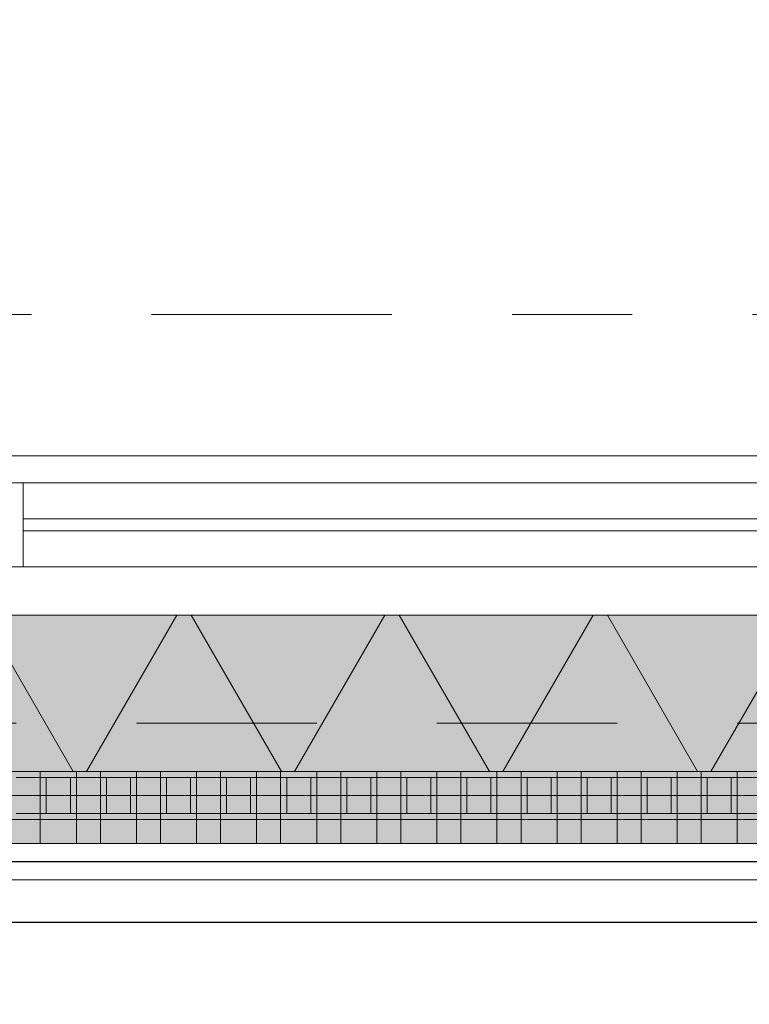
# Model space of a CAD drawing. Header units: metres. Extents: x -167 to 233, y -155 to 122.
# Tile 117 of 176: x 56.415 to 57.022, y 28.016 to 28.835. Entities that reach past the tile are written whole.
import ezdxf
from ezdxf.enums import TextEntityAlignment as Align

# ---------------------------------------------------------------- set-up
doc = ezdxf.new("R2010")
doc.units = ezdxf.units.M
doc.header["$MEASUREMENT"] = 0
doc.linetypes.add('Raster', pattern=[0.4, 0.2, -0.1, 0, -0.1])
doc.linetypes.add('Strichlinie eng', pattern=[0.23, 0.15, -0.08])
for name, color, linetype in [('09 Schraffuren', 7, 'Continuous'), ('10 Wand außen', 7, 'Continuous'), ('20 Decke', 7, 'Continuous'), ('40 Absturzsicherung', 7, 'Continuous'), ('50 Sanitäreinrichtung', 7, 'Continuous'), ('90 Achsraster', 7, 'Continuous'), ('94 Genehmigungsplanung Bemaßung', 7, 'Continuous')]:
    doc.layers.add(name, color=color, linetype=linetype)
doc.styles.add('ERSTELLTER_STIL_1', font='arial.ttf')
doc.styles.add('ERSTELLTER_STIL_2', font='arial.ttf')
doc.dimstyles.new('ERSTELLTER_STIL__1', dxfattribs={"dimtxt": 0.25, "dimasz": 0.19, "dimexe": 0.18, "dimexo": 0.1, "dimgap": 0, "dimtad": 1, "dimtih": 1, "dimtoh": 1, "dimzin": 0, "dimdsep": 46, "dimtxsty": 'ERSTELLTER_STIL_1', "dimblk": 'ARROWHEAD_6', "dimblk1": 'ARROWHEAD_6', "dimblk2": 'ARROWHEAD_6', "dimcen": 0.09, "dimclrd": 7, "dimclre": 7, "dimclrt": 7, "dimazin": 0, "dimtfac": 1, "dimtdec": 4, "dimtmove": 0, "dimatfit": 3, "dimfxl": 1, "dimtolj": 1, "dimtzin": 0, "dimarcsym": 0})
doc.dimstyles.new('ERSTELLTER_STIL__2', dxfattribs={"dimtxt": 0.25, "dimasz": 0.19, "dimexe": 0.18, "dimexo": 0.1, "dimgap": 0, "dimtad": 1, "dimzin": 0, "dimdsep": 46, "dimtxsty": 'ERSTELLTER_STIL_1', "dimblk": 'ARROWHEAD_6', "dimblk1": 'ARROWHEAD_6', "dimblk2": 'ARROWHEAD_6', "dimcen": 0.09, "dimclrd": 7, "dimclre": 7, "dimclrt": 7, "dimazin": 0, "dimtfac": 1, "dimtdec": 4, "dimtmove": 0, "dimatfit": 3, "dimfxl": 1, "dimtolj": 1, "dimtzin": 0, "dimarcsym": 0})

# ---------------------------------------------------------------- blocks, each defined once
blk = doc.blocks.new('Rechteck Raster Kassetten Fassade - ACB_2')
at = {"layer": '50 Sanitäreinrichtung', "linetype": 'Continuous', "lineweight": 0, "true_color": 0x9e9e9e}
for points in [[(18.64, 0.17), (18.64, 0.19), (18.61, 0.19), (18.61, 0.17)], [(18.69, 0.17), (18.69, 0.19), (18.66, 0.19), (18.66, 0.17)], [(18.74, 0.17), (18.74, 0.19), (18.71, 0.19), (18.71, 0.17)], [(18.79, 0.17), (18.79, 0.19), (18.76, 0.19), (18.76, 0.17)], [(18.84, 0.17), (18.84, 0.19), (18.81, 0.19), (18.81, 0.17)], [(18.89, 0.17), (18.89, 0.19), (18.86, 0.19), (18.86, 0.17)], [(18.94, 0.17), (18.94, 0.19), (18.91, 0.19), (18.91, 0.17)], [(18.99, 0.17), (18.99, 0.19), (18.96, 0.19), (18.96, 0.17)], [(19.04, 0.17), (19.04, 0.19), (19.01, 0.19), (19.01, 0.17)], [(19.09, 0.17), (19.09, 0.19), (19.06, 0.19), (19.06, 0.17)], [(19.14, 0.17), (19.14, 0.19), (19.11, 0.19), (19.11, 0.17)], [(19.19, 0.17), (19.19, 0.19), (19.16, 0.19), (19.16, 0.17)], [(18.56, 0.13), (18.61, 0.13), (18.61, 0.135), (18.565, 0.135), (18.565, 0.165), (18.61, 0.165), (18.61, 0.17), (18.56, 0.17)], [(18.61, 0.13), (18.66, 0.13), (18.66, 0.135), (18.615, 0.135), (18.615, 0.165), (18.66, 0.165), (18.66, 0.17), (18.61, 0.17)], [(18.635, 0.165), (18.635, 0.135), (18.64, 0.135), (18.64, 0.165)], [(18.66, 0.13), (18.71, 0.13), (18.71, 0.135), (18.665, 0.135), (18.665, 0.165), (18.71, 0.165), (18.71, 0.17), (18.66, 0.17)], [(18.685, 0.165), (18.685, 0.135), (18.69, 0.135), (18.69, 0.165)], [(18.71, 0.13), (18.76, 0.13), (18.76, 0.135), (18.715, 0.135), (18.715, 0.165), (18.76, 0.165), (18.76, 0.17), (18.71, 0.17)], [(18.735, 0.165), (18.735, 0.135), (18.74, 0.135), (18.74, 0.165)], [(18.76, 0.13), (18.81, 0.13), (18.81, 0.135), (18.765, 0.135), (18.765, 0.165), (18.81, 0.165), (18.81, 0.17), (18.76, 0.17)], [(18.785, 0.165), (18.785, 0.135), (18.79, 0.135), (18.79, 0.165)], [(18.81, 0.13), (18.86, 0.13), (18.86, 0.135), (18.815, 0.135), (18.815, 0.165), (18.86, 0.165), (18.86, 0.17), (18.81, 0.17)], [(18.835, 0.165), (18.835, 0.135), (18.84, 0.135), (18.84, 0.165)], [(18.86, 0.13), (18.91, 0.13), (18.91, 0.135), (18.865, 0.135), (18.865, 0.165), (18.91, 0.165), (18.91, 0.17), (18.86, 0.17)], [(18.885, 0.165), (18.885, 0.135), (18.89, 0.135), (18.89, 0.165)], [(18.91, 0.13), (18.96, 0.13), (18.96, 0.135), (18.915, 0.135), (18.915, 0.165), (18.96, 0.165), (18.96, 0.17), (18.91, 0.17)], [(18.94, 0.165), (18.935, 0.165), (18.935, 0.135), (18.94, 0.135)], [(18.96, 0.13), (19.01, 0.13), (19.01, 0.135), (18.965, 0.135), (18.965, 0.165), (19.01, 0.165), (19.01, 0.17), (18.96, 0.17)], [(18.985, 0.165), (18.985, 0.135), (18.99, 0.135), (18.99, 0.165)], [(19.01, 0.13), (19.06, 0.13), (19.06, 0.135), (19.015, 0.135), (19.015, 0.165), (19.06, 0.165), (19.06, 0.17), (19.01, 0.17)], [(19.04, 0.165), (19.035, 0.165), (19.035, 0.135), (19.04, 0.135)], [(19.06, 0.13), (19.11, 0.13), (19.11, 0.135), (19.065, 0.135), (19.065, 0.165), (19.11, 0.165), (19.11, 0.17), (19.06, 0.17)], [(19.085, 0.165), (19.085, 0.135), (19.09, 0.135), (19.09, 0.165)], [(19.11, 0.13), (19.16, 0.13), (19.16, 0.135), (19.115, 0.135), (19.115, 0.165), (19.16, 0.165), (19.16, 0.17), (19.11, 0.17)], [(19.135, 0.165), (19.135, 0.135), (19.14, 0.135), (19.14, 0.165)], [(19.16, 0.13), (19.21, 0.13), (19.21, 0.135), (19.165, 0.135), (19.165, 0.165), (19.21, 0.165), (19.21, 0.17), (19.16, 0.17)], [(19.185, 0.165), (19.185, 0.135), (19.19, 0.135), (19.19, 0.165)]]:
    blk.add_hatch(color=253, dxfattribs=at).paths.add_polyline_path(points)
at = {"layer": '50 Sanitäreinrichtung', "linetype": 'Continuous', "lineweight": 18}
h = blk.add_hatch(dxfattribs=at)
h.set_pattern_fill('Dämmung__weich_0001', color=8, style=0, pattern_type=2)
h.set_pattern_definition([(60, (0, 0), (-0.1299038, 0.075), []), (120, (0, 0), (0.1299038, 0.075), [])])
h.paths.add_polyline_path([(0, 0), (20.25, 0), (20.38, 0.13), (0, 0.13)])
at = {"layer": '50 Sanitäreinrichtung', "color": 251, "linetype": 'Continuous', "lineweight": 18, "true_color": 0x5f5f5f}
for p, q in [((19.7, 0.19), (15.2, 0.19)), ((18.64, 0.19), (18.61, 0.19)), ((18.61, 0.19), (18.61, 0.17)), ((18.64, 0.19), (18.61, 0.19)), ((18.61, 0.19), (18.61, 0.17)), ((18.64, 0.19), (18.64, 0.17)), ((18.64, 0.19), (18.64, 0.17)), ((18.69, 0.19), (18.66, 0.19)), ((18.66, 0.19), (18.66, 0.17)), ((18.69, 0.19), (18.66, 0.19)), ((18.66, 0.19), (18.66, 0.17)), ((18.69, 0.19), (18.69, 0.17)), ((18.69, 0.19), (18.69, 0.17)), ((18.74, 0.19), (18.71, 0.19)), ((18.71, 0.19), (18.71, 0.17)), ((18.74, 0.19), (18.71, 0.19)), ((18.71, 0.19), (18.71, 0.17)), ((18.74, 0.19), (18.74, 0.17)), ((18.74, 0.19), (18.74, 0.17)), ((18.79, 0.19), (18.76, 0.19)), ((18.76, 0.19), (18.76, 0.17)), ((18.79, 0.19), (18.76, 0.19)), ((18.76, 0.19), (18.76, 0.17)), ((18.79, 0.19), (18.79, 0.17)), ((18.79, 0.19), (18.79, 0.17)), ((18.84, 0.19), (18.81, 0.19)), ((18.81, 0.19), (18.81, 0.17)), ((18.84, 0.19), (18.81, 0.19)), ((18.81, 0.19), (18.81, 0.17)), ((18.84, 0.19), (18.84, 0.17)), ((18.84, 0.19), (18.84, 0.17)), ((18.89, 0.19), (18.86, 0.19)), ((18.86, 0.19), (18.86, 0.17)), ((18.89, 0.19), (18.86, 0.19)), ((18.86, 0.19), (18.86, 0.17)), ((18.89, 0.19), (18.89, 0.17)), ((18.89, 0.19), (18.89, 0.17)), ((18.94, 0.19), (18.91, 0.19)), ((18.91, 0.19), (18.91, 0.17)), ((18.94, 0.19), (18.91, 0.19)), ((18.91, 0.19), (18.91, 0.17)), ((18.94, 0.19), (18.94, 0.17)), ((18.94, 0.19), (18.94, 0.17)), ((18.99, 0.19), (18.96, 0.19)), ((18.96, 0.19), (18.96, 0.17)), ((18.99, 0.19), (18.96, 0.19)), ((18.96, 0.19), (18.96, 0.17)), ((18.99, 0.19), (18.99, 0.17)), ((18.99, 0.19), (18.99, 0.17)), ((19.04, 0.19), (19.01, 0.19)), ((19.01, 0.19), (19.01, 0.17)), ((19.04, 0.19), (19.01, 0.19)), ((19.01, 0.19), (19.01, 0.17)), ((19.04, 0.19), (19.04, 0.17)), ((19.04, 0.19), (19.04, 0.17)), ((19.09, 0.19), (19.06, 0.19)), ((19.06, 0.19), (19.06, 0.17)), ((19.09, 0.19), (19.06, 0.19)), ((19.06, 0.19), (19.06, 0.17)), ((19.09, 0.19), (19.09, 0.17)), ((19.09, 0.19), (19.09, 0.17)), ((19.14, 0.19), (19.11, 0.19)), ((19.11, 0.19), (19.11, 0.17)), ((19.14, 0.19), (19.11, 0.19)), ((19.11, 0.19), (19.11, 0.17)), ((19.14, 0.19), (19.14, 0.17)), ((19.14, 0.19), (19.14, 0.17)), ((19.19, 0.19), (19.16, 0.19)), ((19.16, 0.19), (19.16, 0.17)), ((19.19, 0.19), (19.16, 0.19)), ((19.16, 0.19), (19.16, 0.17)), ((19.19, 0.19), (19.19, 0.17)), ((19.19, 0.19), (19.19, 0.17)), ((18.64, 0.17), (18.56, 0.17)), ((18.64, 0.17), (18.56, 0.17)), ((18.61, 0.165), (18.59, 0.165)), ((18.61, 0.165), (18.59, 0.165)), ((18.69, 0.17), (18.61, 0.17)), ((18.61, 0.17), (18.61, 0.165)), ((18.69, 0.17), (18.61, 0.17)), ((18.61, 0.17), (18.61, 0.165)), ((18.64, 0.17), (18.61, 0.17)), ((18.64, 0.17), (18.61, 0.17)), ((18.615, 0.165), (18.61, 0.165)), ((18.61, 0.165), (18.61, 0.135)), ((18.615, 0.165), (18.61, 0.165)), ((18.61, 0.165), (18.61, 0.135)), ((18.635, 0.165), (18.615, 0.165)), ((18.615, 0.165), (18.615, 0.135)), ((18.635, 0.165), (18.615, 0.165)), ((18.635, 0.165), (18.615, 0.165)), ((18.615, 0.165), (18.615, 0.135)), ((18.635, 0.165), (18.615, 0.165)), ((18.635, 0.165), (18.635, 0.135)), ((18.64, 0.165), (18.635, 0.165)), ((18.635, 0.165), (18.635, 0.135)), ((18.64, 0.165), (18.635, 0.165)), ((18.64, 0.17), (18.64, 0.165)), ((18.64, 0.17), (18.64, 0.165)), ((18.64, 0.165), (18.64, 0.135)), ((18.66, 0.165), (18.64, 0.165)), ((18.64, 0.165), (18.64, 0.135)), ((18.66, 0.165), (18.64, 0.165)), ((18.74, 0.17), (18.66, 0.17)), ((18.66, 0.17), (18.66, 0.165)), ((18.74, 0.17), (18.66, 0.17)), ((18.66, 0.17), (18.66, 0.165)), ((18.69, 0.17), (18.66, 0.17)), ((18.69, 0.17), (18.66, 0.17)), ((18.665, 0.165), (18.66, 0.165)), ((18.66, 0.165), (18.66, 0.135)), ((18.665, 0.165), (18.66, 0.165)), ((18.66, 0.165), (18.66, 0.135)), ((18.685, 0.165), (18.665, 0.165)), ((18.665, 0.165), (18.665, 0.135)), ((18.685, 0.165), (18.665, 0.165)), ((18.685, 0.165), (18.665, 0.165)), ((18.665, 0.165), (18.665, 0.135)), ((18.685, 0.165), (18.665, 0.165)), ((18.685, 0.165), (18.685, 0.135)), ((18.69, 0.165), (18.685, 0.165)), ((18.685, 0.165), (18.685, 0.135)), ((18.69, 0.165), (18.685, 0.165)), ((18.69, 0.17), (18.69, 0.165)), ((18.69, 0.17), (18.69, 0.165)), ((18.69, 0.165), (18.69, 0.135)), ((18.71, 0.165), (18.69, 0.165)), ((18.69, 0.165), (18.69, 0.135)), ((18.71, 0.165), (18.69, 0.165)), ((18.79, 0.17), (18.71, 0.17)), ((18.71, 0.17), (18.71, 0.165)), ((18.79, 0.17), (18.71, 0.17)), ((18.71, 0.17), (18.71, 0.165)), ((18.74, 0.17), (18.71, 0.17)), ((18.74, 0.17), (18.71, 0.17)), ((18.715, 0.165), (18.71, 0.165)), ((18.71, 0.165), (18.71, 0.135)), ((18.715, 0.165), (18.71, 0.165)), ((18.71, 0.165), (18.71, 0.135)), ((18.735, 0.165), (18.715, 0.165)), ((18.715, 0.165), (18.715, 0.135)), ((18.735, 0.165), (18.715, 0.165)), ((18.735, 0.165), (18.715, 0.165)), ((18.715, 0.165), (18.715, 0.135)), ((18.735, 0.165), (18.715, 0.165)), ((18.735, 0.165), (18.735, 0.135)), ((18.74, 0.165), (18.735, 0.165)), ((18.735, 0.165), (18.735, 0.135)), ((18.74, 0.165), (18.735, 0.165)), ((18.74, 0.17), (18.74, 0.165)), ((18.74, 0.17), (18.74, 0.165)), ((18.74, 0.165), (18.74, 0.135)), ((18.76, 0.165), (18.74, 0.165)), ((18.74, 0.165), (18.74, 0.135)), ((18.76, 0.165), (18.74, 0.165)), ((18.84, 0.17), (18.76, 0.17)), ((18.76, 0.17), (18.76, 0.165)), ((18.84, 0.17), (18.76, 0.17)), ((18.76, 0.17), (18.76, 0.165)), ((18.79, 0.17), (18.76, 0.17)), ((18.79, 0.17), (18.76, 0.17)), ((18.765, 0.165), (18.76, 0.165)), ((18.76, 0.165), (18.76, 0.135)), ((18.765, 0.165), (18.76, 0.165)), ((18.76, 0.165), (18.76, 0.135)), ((18.785, 0.165), (18.765, 0.165)), ((18.765, 0.165), (18.765, 0.135)), ((18.785, 0.165), (18.765, 0.165)), ((18.785, 0.165), (18.765, 0.165)), ((18.765, 0.165), (18.765, 0.135)), ((18.785, 0.165), (18.765, 0.165)), ((18.785, 0.165), (18.785, 0.135)), ((18.79, 0.165), (18.785, 0.165)), ((18.785, 0.165), (18.785, 0.135)), ((18.79, 0.165), (18.785, 0.165)), ((18.79, 0.17), (18.79, 0.165)), ((18.79, 0.17), (18.79, 0.165)), ((18.79, 0.165), (18.79, 0.135)), ((18.81, 0.165), (18.79, 0.165)), ((18.79, 0.165), (18.79, 0.135)), ((18.81, 0.165), (18.79, 0.165)), ((18.89, 0.17), (18.81, 0.17)), ((18.81, 0.17), (18.81, 0.165)), ((18.89, 0.17), (18.81, 0.17)), ((18.81, 0.17), (18.81, 0.165)), ((18.84, 0.17), (18.81, 0.17)), ((18.84, 0.17), (18.81, 0.17)), ((18.815, 0.165), (18.81, 0.165)), ((18.81, 0.165), (18.81, 0.135)), ((18.815, 0.165), (18.81, 0.165)), ((18.81, 0.165), (18.81, 0.135)), ((18.835, 0.165), (18.815, 0.165)), ((18.815, 0.165), (18.815, 0.135)), ((18.835, 0.165), (18.815, 0.165)), ((18.835, 0.165), (18.815, 0.165)), ((18.815, 0.165), (18.815, 0.135)), ((18.835, 0.165), (18.815, 0.165)), ((18.835, 0.165), (18.835, 0.135)), ((18.84, 0.165), (18.835, 0.165)), ((18.835, 0.165), (18.835, 0.135)), ((18.84, 0.165), (18.835, 0.165)), ((18.84, 0.17), (18.84, 0.165)), ((18.84, 0.17), (18.84, 0.165)), ((18.84, 0.165), (18.84, 0.135)), ((18.86, 0.165), (18.84, 0.165)), ((18.84, 0.165), (18.84, 0.135)), ((18.86, 0.165), (18.84, 0.165)), ((18.94, 0.17), (18.86, 0.17)), ((18.86, 0.17), (18.86, 0.165)), ((18.94, 0.17), (18.86, 0.17)), ((18.86, 0.17), (18.86, 0.165)), ((18.89, 0.17), (18.86, 0.17)), ((18.89, 0.17), (18.86, 0.17)), ((18.865, 0.165), (18.86, 0.165)), ((18.86, 0.165), (18.86, 0.135)), ((18.865, 0.165), (18.86, 0.165)), ((18.86, 0.165), (18.86, 0.135)), ((18.885, 0.165), (18.865, 0.165)), ((18.865, 0.165), (18.865, 0.135)), ((18.885, 0.165), (18.865, 0.165)), ((18.885, 0.165), (18.865, 0.165)), ((18.865, 0.165), (18.865, 0.135)), ((18.885, 0.165), (18.865, 0.165)), ((18.885, 0.165), (18.885, 0.135)), ((18.89, 0.165), (18.885, 0.165)), ((18.885, 0.165), (18.885, 0.135)), ((18.89, 0.165), (18.885, 0.165)), ((18.89, 0.17), (18.89, 0.165)), ((18.89, 0.17), (18.89, 0.165)), ((18.89, 0.165), (18.89, 0.135)), ((18.91, 0.165), (18.89, 0.165)), ((18.89, 0.165), (18.89, 0.135)), ((18.91, 0.165), (18.89, 0.165)), ((18.99, 0.17), (18.91, 0.17)), ((18.91, 0.17), (18.91, 0.165)), ((18.99, 0.17), (18.91, 0.17)), ((18.91, 0.17), (18.91, 0.165)), ((18.94, 0.17), (18.91, 0.17)), ((18.94, 0.17), (18.91, 0.17)), ((18.915, 0.165), (18.91, 0.165)), ((18.91, 0.165), (18.91, 0.135)), ((18.915, 0.165), (18.91, 0.165)), ((18.91, 0.165), (18.91, 0.135)), ((18.935, 0.165), (18.915, 0.165)), ((18.915, 0.165), (18.915, 0.135)), ((18.935, 0.165), (18.915, 0.165)), ((18.935, 0.165), (18.915, 0.165)), ((18.915, 0.165), (18.915, 0.135)), ((18.935, 0.165), (18.915, 0.165)), ((18.935, 0.165), (18.935, 0.135)), ((18.94, 0.165), (18.935, 0.165)), ((18.935, 0.165), (18.935, 0.135)), ((18.94, 0.165), (18.935, 0.165)), ((18.94, 0.17), (18.94, 0.165)), ((18.94, 0.17), (18.94, 0.165)), ((18.94, 0.165), (18.94, 0.135)), ((18.96, 0.165), (18.94, 0.165)), ((18.94, 0.165), (18.94, 0.135)), ((18.96, 0.165), (18.94, 0.165)), ((19.04, 0.17), (18.96, 0.17)), ((18.96, 0.17), (18.96, 0.165)), ((19.04, 0.17), (18.96, 0.17)), ((18.96, 0.17), (18.96, 0.165)), ((18.99, 0.17), (18.96, 0.17)), ((18.99, 0.17), (18.96, 0.17)), ((18.965, 0.165), (18.96, 0.165)), ((18.96, 0.165), (18.96, 0.135)), ((18.965, 0.165), (18.96, 0.165)), ((18.96, 0.165), (18.96, 0.135)), ((18.985, 0.165), (18.965, 0.165)), ((18.965, 0.165), (18.965, 0.135)), ((18.985, 0.165), (18.965, 0.165)), ((18.985, 0.165), (18.965, 0.165)), ((18.965, 0.165), (18.965, 0.135)), ((18.985, 0.165), (18.965, 0.165)), ((18.985, 0.165), (18.985, 0.135)), ((18.99, 0.165), (18.985, 0.165)), ((18.985, 0.165), (18.985, 0.135)), ((18.99, 0.165), (18.985, 0.165)), ((18.99, 0.17), (18.99, 0.165)), ((18.99, 0.17), (18.99, 0.165)), ((18.99, 0.165), (18.99, 0.135)), ((19.01, 0.165), (18.99, 0.165)), ((18.99, 0.165), (18.99, 0.135)), ((19.01, 0.165), (18.99, 0.165)), ((19.09, 0.17), (19.01, 0.17)), ((19.01, 0.17), (19.01, 0.165)), ((19.09, 0.17), (19.01, 0.17)), ((19.01, 0.17), (19.01, 0.165)), ((19.04, 0.17), (19.01, 0.17)), ((19.04, 0.17), (19.01, 0.17)), ((19.015, 0.165), (19.01, 0.165)), ((19.01, 0.165), (19.01, 0.135)), ((19.015, 0.165), (19.01, 0.165)), ((19.01, 0.165), (19.01, 0.135)), ((19.035, 0.165), (19.015, 0.165)), ((19.015, 0.165), (19.015, 0.135)), ((19.035, 0.165), (19.015, 0.165)), ((19.035, 0.165), (19.015, 0.165)), ((19.015, 0.165), (19.015, 0.135)), ((19.035, 0.165), (19.015, 0.165)), ((19.035, 0.165), (19.035, 0.135)), ((19.04, 0.165), (19.035, 0.165)), ((19.035, 0.165), (19.035, 0.135)), ((19.04, 0.165), (19.035, 0.165)), ((19.04, 0.17), (19.04, 0.165)), ((19.04, 0.17), (19.04, 0.165)), ((19.04, 0.165), (19.04, 0.135)), ((19.06, 0.165), (19.04, 0.165)), ((19.04, 0.165), (19.04, 0.135)), ((19.06, 0.165), (19.04, 0.165)), ((19.14, 0.17), (19.06, 0.17)), ((19.06, 0.17), (19.06, 0.165)), ((19.14, 0.17), (19.06, 0.17)), ((19.06, 0.17), (19.06, 0.165)), ((19.09, 0.17), (19.06, 0.17)), ((19.09, 0.17), (19.06, 0.17)), ((19.065, 0.165), (19.06, 0.165)), ((19.06, 0.165), (19.06, 0.135)), ((19.065, 0.165), (19.06, 0.165)), ((19.06, 0.165), (19.06, 0.135)), ((19.085, 0.165), (19.065, 0.165)), ((19.065, 0.165), (19.065, 0.135)), ((19.085, 0.165), (19.065, 0.165)), ((19.085, 0.165), (19.065, 0.165)), ((19.065, 0.165), (19.065, 0.135)), ((19.085, 0.165), (19.065, 0.165)), ((19.085, 0.165), (19.085, 0.135)), ((19.09, 0.165), (19.085, 0.165)), ((19.085, 0.165), (19.085, 0.135)), ((19.09, 0.165), (19.085, 0.165)), ((19.09, 0.17), (19.09, 0.165)), ((19.09, 0.17), (19.09, 0.165)), ((19.09, 0.165), (19.09, 0.135)), ((19.11, 0.165), (19.09, 0.165)), ((19.09, 0.165), (19.09, 0.135)), ((19.11, 0.165), (19.09, 0.165)), ((19.19, 0.17), (19.11, 0.17)), ((19.11, 0.17), (19.11, 0.165)), ((19.19, 0.17), (19.11, 0.17)), ((19.11, 0.17), (19.11, 0.165)), ((19.14, 0.17), (19.11, 0.17)), ((19.14, 0.17), (19.11, 0.17)), ((19.115, 0.165), (19.11, 0.165)), ((19.11, 0.165), (19.11, 0.135)), ((19.115, 0.165), (19.11, 0.165)), ((19.11, 0.165), (19.11, 0.135)), ((19.135, 0.165), (19.115, 0.165)), ((19.115, 0.165), (19.115, 0.135)), ((19.135, 0.165), (19.115, 0.165)), ((19.135, 0.165), (19.115, 0.165)), ((19.115, 0.165), (19.115, 0.135)), ((19.135, 0.165), (19.115, 0.165)), ((19.135, 0.165), (19.135, 0.135)), ((19.14, 0.165), (19.135, 0.165)), ((19.135, 0.165), (19.135, 0.135)), ((19.14, 0.165), (19.135, 0.165)), ((19.14, 0.17), (19.14, 0.165)), ((19.14, 0.17), (19.14, 0.165)), ((19.14, 0.165), (19.14, 0.135)), ((19.16, 0.165), (19.14, 0.165)), ((19.14, 0.165), (19.14, 0.135)), ((19.16, 0.165), (19.14, 0.165)), ((19.24, 0.17), (19.16, 0.17)), ((19.16, 0.17), (19.16, 0.165)), ((19.24, 0.17), (19.16, 0.17)), ((19.16, 0.17), (19.16, 0.165)), ((19.19, 0.17), (19.16, 0.17)), ((19.19, 0.17), (19.16, 0.17)), ((19.165, 0.165), (19.16, 0.165)), ((19.16, 0.165), (19.16, 0.135)), ((19.165, 0.165), (19.16, 0.165)), ((19.16, 0.165), (19.16, 0.135)), ((19.185, 0.165), (19.165, 0.165)), ((19.165, 0.165), (19.165, 0.135)), ((19.185, 0.165), (19.165, 0.165)), ((19.185, 0.165), (19.165, 0.165)), ((19.165, 0.165), (19.165, 0.135)), ((19.185, 0.165), (19.165, 0.165)), ((19.185, 0.165), (19.185, 0.135)), ((19.19, 0.165), (19.185, 0.165)), ((19.185, 0.165), (19.185, 0.135)), ((19.19, 0.165), (19.185, 0.165)), ((19.19, 0.17), (19.19, 0.165)), ((19.19, 0.17), (19.19, 0.165)), ((19.19, 0.165), (19.19, 0.135)), ((19.21, 0.165), (19.19, 0.165)), ((19.19, 0.165), (19.19, 0.135)), ((19.21, 0.165), (19.19, 0.165)), ((18.61, 0.135), (18.59, 0.135)), ((18.61, 0.135), (18.59, 0.135)), ((18.615, 0.135), (18.61, 0.135)), ((18.61, 0.135), (18.61, 0.13)), ((18.615, 0.135), (18.61, 0.135)), ((18.61, 0.135), (18.61, 0.13)), ((18.635, 0.135), (18.615, 0.135)), ((18.635, 0.135), (18.615, 0.135)), ((18.635, 0.135), (18.615, 0.135)), ((18.635, 0.135), (18.615, 0.135)), ((18.64, 0.135), (18.635, 0.135)), ((18.64, 0.135), (18.635, 0.135)), ((18.64, 0.135), (18.64, 0.13)), ((18.66, 0.135), (18.64, 0.135)), ((18.64, 0.135), (18.64, 0.13)), ((18.66, 0.135), (18.64, 0.135)), ((18.665, 0.135), (18.66, 0.135)), ((18.66, 0.135), (18.66, 0.13)), ((18.665, 0.135), (18.66, 0.135)), ((18.66, 0.135), (18.66, 0.13)), ((18.685, 0.135), (18.665, 0.135)), ((18.685, 0.135), (18.665, 0.135)), ((18.685, 0.135), (18.665, 0.135)), ((18.685, 0.135), (18.665, 0.135)), ((18.69, 0.135), (18.685, 0.135)), ((18.69, 0.135), (18.685, 0.135)), ((18.69, 0.135), (18.69, 0.13)), ((18.71, 0.135), (18.69, 0.135)), ((18.69, 0.135), (18.69, 0.13)), ((18.71, 0.135), (18.69, 0.135)), ((18.715, 0.135), (18.71, 0.135)), ((18.71, 0.135), (18.71, 0.13)), ((18.715, 0.135), (18.71, 0.135)), ((18.71, 0.135), (18.71, 0.13)), ((18.735, 0.135), (18.715, 0.135)), ((18.735, 0.135), (18.715, 0.135)), ((18.735, 0.135), (18.715, 0.135)), ((18.735, 0.135), (18.715, 0.135)), ((18.74, 0.135), (18.735, 0.135)), ((18.74, 0.135), (18.735, 0.135)), ((18.74, 0.135), (18.74, 0.13)), ((18.76, 0.135), (18.74, 0.135)), ((18.74, 0.135), (18.74, 0.13)), ((18.76, 0.135), (18.74, 0.135)), ((18.765, 0.135), (18.76, 0.135)), ((18.76, 0.135), (18.76, 0.13)), ((18.765, 0.135), (18.76, 0.135)), ((18.76, 0.135), (18.76, 0.13)), ((18.785, 0.135), (18.765, 0.135)), ((18.785, 0.135), (18.765, 0.135)), ((18.785, 0.135), (18.765, 0.135)), ((18.785, 0.135), (18.765, 0.135)), ((18.79, 0.135), (18.785, 0.135)), ((18.79, 0.135), (18.785, 0.135)), ((18.79, 0.135), (18.79, 0.13)), ((18.81, 0.135), (18.79, 0.135)), ((18.79, 0.135), (18.79, 0.13)), ((18.81, 0.135), (18.79, 0.135)), ((18.815, 0.135), (18.81, 0.135)), ((18.81, 0.135), (18.81, 0.13)), ((18.815, 0.135), (18.81, 0.135)), ((18.81, 0.135), (18.81, 0.13)), ((18.835, 0.135), (18.815, 0.135)), ((18.835, 0.135), (18.815, 0.135)), ((18.835, 0.135), (18.815, 0.135)), ((18.835, 0.135), (18.815, 0.135)), ((18.84, 0.135), (18.835, 0.135)), ((18.84, 0.135), (18.835, 0.135)), ((18.84, 0.135), (18.84, 0.13)), ((18.86, 0.135), (18.84, 0.135)), ((18.84, 0.135), (18.84, 0.13)), ((18.86, 0.135), (18.84, 0.135)), ((18.865, 0.135), (18.86, 0.135)), ((18.86, 0.135), (18.86, 0.13)), ((18.865, 0.135), (18.86, 0.135)), ((18.86, 0.135), (18.86, 0.13)), ((18.885, 0.135), (18.865, 0.135)), ((18.885, 0.135), (18.865, 0.135)), ((18.885, 0.135), (18.865, 0.135)), ((18.885, 0.135), (18.865, 0.135)), ((18.89, 0.135), (18.885, 0.135)), ((18.89, 0.135), (18.885, 0.135)), ((18.89, 0.135), (18.89, 0.13)), ((18.91, 0.135), (18.89, 0.135)), ((18.89, 0.135), (18.89, 0.13)), ((18.91, 0.135), (18.89, 0.135)), ((18.915, 0.135), (18.91, 0.135)), ((18.91, 0.135), (18.91, 0.13)), ((18.915, 0.135), (18.91, 0.135)), ((18.91, 0.135), (18.91, 0.13)), ((18.935, 0.135), (18.915, 0.135)), ((18.935, 0.135), (18.915, 0.135)), ((18.935, 0.135), (18.915, 0.135)), ((18.935, 0.135), (18.915, 0.135)), ((18.94, 0.135), (18.935, 0.135)), ((18.94, 0.135), (18.935, 0.135)), ((18.94, 0.135), (18.94, 0.13)), ((18.96, 0.135), (18.94, 0.135)), ((18.94, 0.135), (18.94, 0.13)), ((18.96, 0.135), (18.94, 0.135)), ((18.965, 0.135), (18.96, 0.135)), ((18.96, 0.135), (18.96, 0.13)), ((18.965, 0.135), (18.96, 0.135)), ((18.96, 0.135), (18.96, 0.13)), ((18.985, 0.135), (18.965, 0.135)), ((18.985, 0.135), (18.965, 0.135)), ((18.985, 0.135), (18.965, 0.135)), ((18.985, 0.135), (18.965, 0.135)), ((18.99, 0.135), (18.985, 0.135)), ((18.99, 0.135), (18.985, 0.135)), ((18.99, 0.135), (18.99, 0.13)), ((19.01, 0.135), (18.99, 0.135)), ((18.99, 0.135), (18.99, 0.13)), ((19.01, 0.135), (18.99, 0.135)), ((19.015, 0.135), (19.01, 0.135)), ((19.01, 0.135), (19.01, 0.13)), ((19.015, 0.135), (19.01, 0.135)), ((19.01, 0.135), (19.01, 0.13)), ((19.035, 0.135), (19.015, 0.135)), ((19.035, 0.135), (19.015, 0.135)), ((19.035, 0.135), (19.015, 0.135)), ((19.035, 0.135), (19.015, 0.135)), ((19.04, 0.135), (19.035, 0.135)), ((19.04, 0.135), (19.035, 0.135)), ((19.04, 0.135), (19.04, 0.13)), ((19.06, 0.135), (19.04, 0.135)), ((19.04, 0.135), (19.04, 0.13)), ((19.06, 0.135), (19.04, 0.135)), ((19.065, 0.135), (19.06, 0.135)), ((19.06, 0.135), (19.06, 0.13)), ((19.065, 0.135), (19.06, 0.135)), ((19.06, 0.135), (19.06, 0.13)), ((19.085, 0.135), (19.065, 0.135)), ((19.085, 0.135), (19.065, 0.135)), ((19.085, 0.135), (19.065, 0.135)), ((19.085, 0.135), (19.065, 0.135)), ((19.09, 0.135), (19.085, 0.135)), ((19.09, 0.135), (19.085, 0.135)), ((19.09, 0.135), (19.09, 0.13)), ((19.11, 0.135), (19.09, 0.135)), ((19.09, 0.135), (19.09, 0.13)), ((19.11, 0.135), (19.09, 0.135)), ((19.115, 0.135), (19.11, 0.135)), ((19.11, 0.135), (19.11, 0.13)), ((19.115, 0.135), (19.11, 0.135)), ((19.11, 0.135), (19.11, 0.13)), ((19.135, 0.135), (19.115, 0.135)), ((19.135, 0.135), (19.115, 0.135)), ((19.135, 0.135), (19.115, 0.135)), ((19.135, 0.135), (19.115, 0.135)), ((19.14, 0.135), (19.135, 0.135)), ((19.14, 0.135), (19.135, 0.135)), ((19.14, 0.135), (19.14, 0.13)), ((19.16, 0.135), (19.14, 0.135)), ((19.14, 0.135), (19.14, 0.13)), ((19.16, 0.135), (19.14, 0.135)), ((19.165, 0.135), (19.16, 0.135)), ((19.16, 0.135), (19.16, 0.13)), ((19.165, 0.135), (19.16, 0.135)), ((19.16, 0.135), (19.16, 0.13)), ((19.185, 0.135), (19.165, 0.135)), ((19.185, 0.135), (19.165, 0.135)), ((19.185, 0.135), (19.165, 0.135)), ((19.185, 0.135), (19.165, 0.135)), ((19.19, 0.135), (19.185, 0.135)), ((19.19, 0.135), (19.185, 0.135)), ((19.19, 0.135), (19.19, 0.13)), ((19.21, 0.135), (19.19, 0.135)), ((19.19, 0.135), (19.19, 0.13)), ((19.21, 0.135), (19.19, 0.135)), ((20.38, 0.13), (0, 0.13)), ((18.64, 0.13), (18.56, 0.13)), ((18.64, 0.13), (18.56, 0.13)), ((18.69, 0.13), (18.61, 0.13)), ((18.69, 0.13), (18.61, 0.13)), ((18.74, 0.13), (18.66, 0.13)), ((18.74, 0.13), (18.66, 0.13)), ((18.79, 0.13), (18.71, 0.13)), ((18.79, 0.13), (18.71, 0.13)), ((18.84, 0.13), (18.76, 0.13)), ((18.84, 0.13), (18.76, 0.13)), ((18.89, 0.13), (18.81, 0.13)), ((18.89, 0.13), (18.81, 0.13)), ((18.94, 0.13), (18.86, 0.13)), ((18.94, 0.13), (18.86, 0.13)), ((18.99, 0.13), (18.91, 0.13)), ((18.99, 0.13), (18.91, 0.13)), ((19.04, 0.13), (18.96, 0.13)), ((19.04, 0.13), (18.96, 0.13)), ((19.09, 0.13), (19.01, 0.13)), ((19.09, 0.13), (19.01, 0.13)), ((19.14, 0.13), (19.06, 0.13)), ((19.14, 0.13), (19.06, 0.13)), ((19.19, 0.13), (19.11, 0.13)), ((19.19, 0.13), (19.11, 0.13)), ((19.24, 0.13), (19.16, 0.13)), ((19.24, 0.13), (19.16, 0.13)), ((0, 0), (20.25, 0)), ((15.2, 0), (19.7, 0))]:
    blk.add_line(p, q, dxfattribs=at)
at = {"layer": '50 Sanitäreinrichtung', "color": 251, "linetype": 'Strichlinie eng', "lineweight": 18, "true_color": 0x5f5f5f}
blk.add_line((20.34, 0.09), (0, 0.09), dxfattribs=at)
blk = doc.blocks.new('4-Flügelfenster 27')
at = {"layer": '10 Wand außen', "color": 7, "linetype": 'Continuous', "lineweight": 13}
for p, q in [((-2.1975, 0.0625), (2.1975, 0.0625)), ((-2.25, -0.22), (2.25, -0.22)), ((-2.25, -0.29), (2.25, -0.29))]:
    blk.add_line(p, q, dxfattribs=at)
at = {"layer": '10 Wand außen', "color": 7, "linetype": 'Continuous', "lineweight": 18}
for p, q in [((-2.11, 0.04), (-1.165, 0.04)), ((-1.165, -0.03), (-1.165, 0.04)), ((-1.165, 0.04), (-1.105, 0.04)), ((-2.11, 0.01), (-1.165, 0.01)), ((-1.165, 0), (-2.11, 0)), ((-1.165, -0.03), (-2.11, -0.03)), ((-1.085, -0.03), (-1.165, -0.03)), ((2.17, -0.07), (-2.17, -0.07))]:
    blk.add_line(p, q, dxfattribs=at)
at = {"layer": '10 Wand außen', "color": 7, "linetype": 'Strichlinie eng', "lineweight": 13}
blk.add_line((-2.25, -0.07), (2.25, -0.07), dxfattribs=at)
blk = doc.blocks.new('Standard-Rastermarker_139')
at = {"layer": '90 Achsraster', "color": 14, "linetype": 'Raster', "lineweight": 18, "true_color": 0xa80000}
blk.add_line((1, 0), (45.44268, 0), dxfattribs=at)
at = {"layer": '90 Achsraster', "color": 14, "lineweight": 18, "true_color": 0xa80000, "style": 'ERSTELLTER_STIL_2'}
for tag, p in [('AC_MarkerText_1_0', (-0.35, 0.15)), ('AC_MarkerText_1_1', (46.79268, 0.15))]:
    blk.add_attdef(tag, text='', height=0.3, dxfattribs=at).set_placement(p, align=Align.TOP_CENTER)
blk = doc.blocks.new('*D245', base_point=(27236.13209, 33357.27905))
at = {"layer": '94 Genehmigungsplanung Bemaßung', "color": 7, "linetype": 'Continuous', "lineweight": 13}
for p, q in [((62.25249, 28.68968), (62.45249, 28.48968)), ((62.53999, 28.58968), (62.16499, 28.58968)), ((62.35249, 28.17968), (62.35249, 28.58968)), ((62.25249, 28.27968), (62.45249, 28.07968)), ((62.53999, 28.17968), (62.16499, 28.17968)), ((62.35249, 28.02968), (62.35249, 28.17968))]:
    blk.add_line(p, q, dxfattribs=at)
at = {"layer": '94 Genehmigungsplanung Bemaßung', "color": 7, "lineweight": 13, "insert": (62.30249, 27.69831), "char_height": 0.25, "attachment_point": 7, "rotation": 90, "style": 'ERSTELLTER_STIL_1'}
blk.add_mtext('\\A1;{\\pql;\\fArial|b0|i0|c0|p0;\\W1.000000;41}', dxfattribs=at)
blk = doc.blocks.new('ARROWHEAD_6')
at = {"color": 0, "linetype": 'Continuous', "lineweight": 0}
for p, q in [((-0.5, -0.5), (0.5, 0.5)), ((0, 0), (-1, 0))]:
    blk.add_line(p, q, dxfattribs=at)
blk = doc.blocks.new('*D249', base_point=(27236.13209, 33357.27905))
at = {"layer": '94 Genehmigungsplanung Bemaßung', "color": 7, "linetype": 'Continuous', "lineweight": 13}
for p, q in [((54.78637, 43.73968), (54.58637, 43.93968)), ((54.87387, 43.83968), (54.49887, 43.83968)), ((54.68637, 28.17968), (54.68637, 43.83968)), ((54.58637, 28.27968), (54.78637, 28.07968)), ((54.87387, 28.17968), (54.49887, 28.17968)), ((54.68637, 28.02968), (54.68637, 28.17968))]:
    blk.add_line(p, q, dxfattribs=at)
at = {"layer": '94 Genehmigungsplanung Bemaßung', "color": 7, "lineweight": 13, "char_height": 0.25, "attachment_point": 7, "rotation": 90, "style": 'ERSTELLTER_STIL_1'}
for s, insert in [('\\A1;{\\pql;\\fArial|b0|i0|c0|p0;\\W1.000000;16}', (54.63637, 43.35831)), ('\\A1;{\\pql;\\fArial|b0|i0|c0|p0;\\W1.000000;15,66}', (54.63637, 35.39001))]:
    blk.add_mtext(s, dxfattribs=dict(at, insert=insert))
blk = doc.blocks.new('*D255', base_point=(27236.13209, 33357.27905))
at = {"layer": '94 Genehmigungsplanung Bemaßung', "color": 7, "linetype": 'Continuous', "lineweight": 13}
for p, q in [((17.34109, 26.18631), (17.34109, 26.56131)), ((58.16249, 26.18631), (58.16249, 26.56131)), ((17.44109, 26.47381), (17.24109, 26.27381)), ((58.06249, 26.27381), (58.26249, 26.47381)), ((17.19109, 26.37381), (17.34109, 26.37381)), ((17.34109, 26.37381), (58.16249, 26.37381)), ((58.16249, 26.37381), (58.31249, 26.37381))]:
    blk.add_line(p, q, dxfattribs=at)
at = {"layer": '94 Genehmigungsplanung Bemaßung', "color": 7, "lineweight": 13, "insert": (37.3228, 26.42381), "char_height": 0.25, "attachment_point": 7, "style": 'ERSTELLTER_STIL_1'}
blk.add_mtext('\\A1;{\\pql;\\fArial|b0|i0|c0|p0;\\W1.000000;40,82}', dxfattribs=at)
blk = doc.blocks.new('*D263', base_point=(27236.13209, 33357.27905))
at = {"layer": '94 Genehmigungsplanung Bemaßung', "color": 7, "linetype": 'Continuous', "lineweight": 13}
for p, q in [((17.34109, 24.7136), (17.34109, 25.0886)), ((58.16249, 24.7136), (58.16249, 25.0886)), ((17.44109, 25.0011), (17.24109, 24.8011)), ((58.06249, 24.8011), (58.26249, 25.0011)), ((17.19109, 24.9011), (17.34109, 24.9011)), ((17.34109, 24.9011), (58.16249, 24.9011)), ((58.16249, 24.9011), (58.31249, 24.9011))]:
    blk.add_line(p, q, dxfattribs=at)
at = {"layer": '94 Genehmigungsplanung Bemaßung', "color": 7, "lineweight": 13, "insert": (37.3228, 24.9511), "char_height": 0.25, "attachment_point": 7, "style": 'ERSTELLTER_STIL_1'}
blk.add_mtext('\\A1;{\\pql;\\fArial|b0|i0|c0|p0;\\W1.000000;40,82}', dxfattribs=at)

msp = doc.modelspace()

# ---------------------------------------------------------------- hatches: boundary and pattern name
at = {"layer": '09 Schraffuren', "linetype": 'Continuous', "lineweight": 18}
msp.add_hatch(color=255, dxfattribs=at).paths.add_polyline_path([(53.00249, 28.33968), (57.50109, 28.33968), (57.50109, 28.14968), (53.00249, 28.14968)])

# ---------------------------------------------------------------- linework, layer by layer
at = {"layer": '09 Schraffuren', "color": 7, "linetype": 'Continuous', "lineweight": 13, "flags": 128}
msp.add_lwpolyline([(53.00249, 28.33968), (57.50109, 28.33968), (57.50109, 28.14968), (53.00249, 28.14968)], close=True, dxfattribs=at)
at = {"layer": '20 Decke', "color": 7, "linetype": 'Continuous', "lineweight": 13, "flags": 128}
msp.add_lwpolyline([(38.10109, 43.83968), (38.10109, 28.33968), (38.24109, 28.33968), (42.50109, 28.33968), (42.50109, 28.83968), (43.00109, 28.83968), (43.00109, 28.33968), (47.50109, 28.33968), (47.50109, 28.83968), (48.00109, 28.83968), (48.00109, 28.47218), (52.50249, 28.47218), (52.50249, 28.83968), (53.00249, 28.83968), (53.00249, 28.33968), (57.50249, 28.33968), (57.50249, 28.83968), (58.00249, 28.83968), (58.00249, 43.83968), (47.50109, 43.83968), (43.00109, 43.83968), (43.00109, 43.33968), (42.50109, 43.33968), (42.50109, 43.83968)], close=True, dxfattribs=at)
at = {"layer": '40 Absturzsicherung', "color": 250, "linetype": 'Continuous', "lineweight": 25, "true_color": 0x191919, "flags": 128}
msp.add_lwpolyline([(57.65109, 28.08439), (57.65109, 28.13439), (52.85109, 28.13439), (52.85109, 28.08439)], close=True, dxfattribs=at)
at = {"layer": '40 Absturzsicherung', "color": 255, "linetype": 'Continuous', "lineweight": 18, "flags": 128}
msp.add_lwpolyline([(57.65109, 28.08439), (57.65109, 28.13439), (52.85109, 28.13439), (52.85109, 28.08439)], close=True, dxfattribs=at)

# ---------------------------------------------------------------- block references
at = {"layer": '10 Wand außen', "color": 7, "linetype": 'Continuous', "lineweight": 18, "xscale": -1}
msp.add_blockref('4-Flügelfenster 27', (55.25249, 28.40968), dxfattribs=at)
at = {"layer": '50 Sanitäreinrichtung', "color": 251, "linetype": 'Continuous', "lineweight": 18, "true_color": 0x5f5f5f, "xscale": -1, "rotation": 180}
msp.add_blockref('Rechteck Raster Kassetten Fassade - ACB_2', (37.82184, 28.33968), dxfattribs=at)
at = {"layer": '90 Achsraster', "color": 7, "linetype": 'Continuous', "lineweight": 18}
msp.add_blockref('Standard-Rastermarker_139', (13.52445, 28.58968), dxfattribs=at)

# ---------------------------------------------------------------- dimensions: what is measured, and where the dimension line sits
at = {"layer": '94 Genehmigungsplanung Bemaßung', "color": 7, "linetype": 'Continuous', "lineweight": 13}
for base, p1, p2, picture, middle in [((54.68637, 43.83968), (58.16249, 28.17968), (57.50249, 43.83968), '*D249', (54.51137, 35.80878)), ((62.35249, 28.58968), (47.95679, 28.17968), (59.96713, 28.58968), '*D245', (62.17749, 27.88857))]:
    dim = msp.add_linear_dim(base=base, p1=p1, p2=p2, angle=90, dimstyle='ERSTELLTER_STIL__2', dxfattribs=at)
    dim.commit()
    dim.dimension.update_dxf_attribs({"geometry": picture, "text_midpoint": middle, "dimtype": 160, "text_rotation": 90})
for base, picture, middle in [((58.16249, 26.37381), '*D255', (37.74157, 26.54881)), ((58.16249, 24.9011), '*D263', (37.74157, 25.0761))]:
    dim = msp.add_linear_dim(base=base, p1=(17.34109, 28.17968), p2=(58.16249, 28.17968), dimstyle='ERSTELLTER_STIL__1', dxfattribs=at)
    dim.commit()
    dim.dimension.update_dxf_attribs({"geometry": picture, "text_midpoint": middle, "dimtype": 160})

doc.saveas('drawing.dxf')
